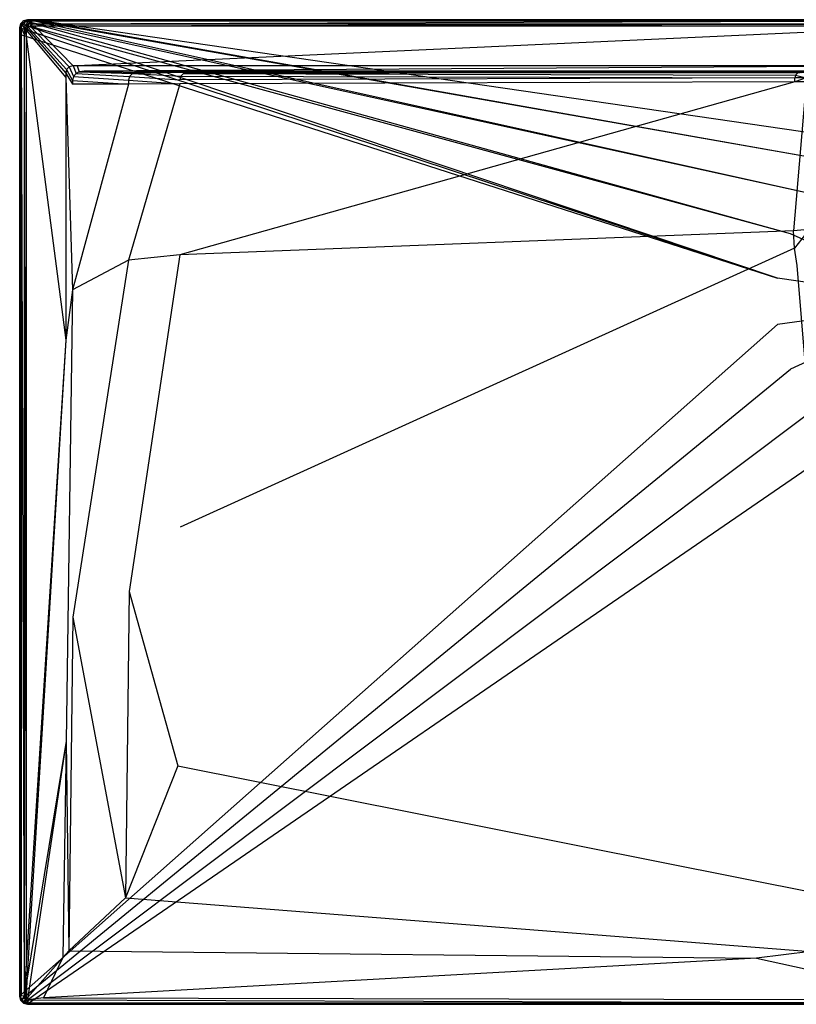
# Model space of a CAD drawing. Extents: x 0 to 1.4, y -0.75 to 0.
# Tile 1 of 8: x 0 to 0.59, y -0.75 to 0. Entities that reach past the tile are written whole.
import ezdxf

# ---------------------------------------------------------------- set-up
doc = ezdxf.new("R2010")
doc.units = 0
doc.layers.add('L0_WANNE_N_UDA1475ARA248V___0__', color=7, linetype='CONTINUOUS')

msp = doc.modelspace()

# ---------------------------------------------------------------- linework, layer by layer
at = {"layer": 'L0_WANNE_N_UDA1475ARA248V___0__', "color": 8}
for points, invisible_edges in [([(0.00301, -0.000809, 0.002101), (0.006019, 0, 0.043344), (0.006019, 0, 0.002101), (0.00301, -0.000809, 0.002101)], 13), ([(0.006019, 0, 0.043344), (0.00301, -0.000809, 0.002101), (0.00301, -0.000809, 0.043344), (0.006019, 0, 0.043344)], 14), ([(0.006019, 0), (0.003557, -0.001047), (0.00301, -0.000809), (0.006019, 0)], 13), ([(0.00301, -0.000809, 0.043344), (0.006019, 0, 0.044495), (0.006019, 0, 0.043344), (0.00301, -0.000809, 0.043344)], 13), ([(0.006019, 0, 0.044495), (0.00301, -0.000809, 0.043344), (0.00301, -0.000809, 0.044495), (0.006019, 0, 0.044495)], 14), ([(0.003567, -0.001779, 0.046974), (0.006019, 0, 0.044495), (0.00301, -0.000809, 0.044495), (0.003567, -0.001779, 0.046974)], 14), ([(0.00301, -0.000809, 0.002101), (0.006019, 0), (0.00301, -0.000809), (0.00301, -0.000809, 0.002101)], 13), ([(0.006019, 0), (0.00301, -0.000809, 0.002101), (0.006019, 0, 0.002101), (0.006019, 0)], 14), ([(0.003557, -0.001047), (0.006019, 0), (0.006609, -0.000198), (0.003557, -0.001047)], 14), ([(0.003567, -0.001779, 0.046974), (0.006156, -0.001045, 0.046974), (0.006019, 0, 0.044495), (0.003567, -0.001779, 0.046974)], 14), ([(0.006019, 0, 0.002101), (0.009779, 0), (0.006019, 0), (0.006019, 0, 0.002101)], 13), ([(0.009779, 0), (0.006019, 0, 0.002101), (0.009756, 0, 0.002101), (0.009779, 0)], 14), ([(0.009779, 0), (0.006609, -0.000198), (0.006019, 0), (0.009779, 0)], 13), ([(0.006019, 0, 0.002101), (0.009463, 0, 0.043338), (0.009756, 0, 0.002101), (0.006019, 0, 0.002101)], 13), ([(0.009463, 0, 0.043338), (0.006019, 0, 0.002101), (0.006019, 0, 0.043344), (0.009463, 0, 0.043338)], 14), ([(0.006019, 0, 0.043344), (0.009427, 0, 0.044495), (0.009463, 0, 0.043338), (0.006019, 0, 0.043344)], 13), ([(0.009427, 0, 0.044495), (0.006019, 0, 0.043344), (0.006019, 0, 0.044495), (0.009427, 0, 0.044495)], 14), ([(0.006156, -0.001045, 0.046974), (0.009427, 0, 0.044495), (0.006019, 0, 0.044495), (0.006156, -0.001045, 0.046974)], 13), ([(0.009427, 0, 0.044495), (0.006156, -0.001045, 0.046974), (0.009563, -0.001045, 0.046974), (0.009427, 0, 0.044495)], 14), ([(0.006609, -0.000198), (0.009779, 0), (0.010419, -0.000172), (0.006609, -0.000198)], 14), ([(0.009563, -0.001045, 0.046974), (0.7, 0, 0.044495), (0.009427, 0, 0.044495), (0.009563, -0.001045, 0.046974)], 13), ([(0.7, 0, 0.044495), (0.009463, 0, 0.043338), (0.009427, 0, 0.044495), (0.7, 0, 0.044495)], 14), ([(0.7, 0, 0.042676), (0.009756, 0, 0.002101), (0.009463, 0, 0.043338), (0.7, 0, 0.042676)], 14), ([(0.009463, 0, 0.043338), (0.7, 0, 0.044495), (0.7, 0, 0.042676), (0.009463, 0, 0.043338)], 13), ([(0.7, 0, 0.044495), (0.009563, -0.001045, 0.046974), (0.7, -0.001032, 0.046974), (0.7, 0, 0.044495)], 14), ([(0.009756, 0, 0.002101), (0.7, 0), (0.009779, 0), (0.009756, 0, 0.002101)], 13), ([(0.7, 0), (0.009756, 0, 0.002101), (0.7, 0, 0.002053), (0.7, 0)], 14), ([(0.009756, 0, 0.002101), (0.7, 0, 0.042676), (0.7, 0, 0.002053), (0.009756, 0, 0.002101)], 13), ([(0.7, 0), (0.010419, -0.000172), (0.009779, 0), (0.7, 0)], 13), ([(0.010419, -0.000172), (0.7, 0), (0.7, -0.000163), (0.010419, -0.000172)], 14), ([(0.000806, -0.003021, 0.043344), (0, -0.006042, 0.002101), (0, -0.006042, 0.043344), (0.000806, -0.003021, 0.043344)], 13), ([(0, -0.006042, 0.002101), (0.000806, -0.003021, 0.043344), (0.000806, -0.003021, 0.002101), (0, -0.006042, 0.002101)], 14), ([(0.000806, -0.003021), (0.000501, -0.006385), (0, -0.006042), (0.000806, -0.003021)], 13), ([(0, -0.006042, 0.044495), (0.000806, -0.003021, 0.043344), (0, -0.006042, 0.043344), (0, -0.006042, 0.044495)], 13), ([(0.000806, -0.003021, 0.043344), (0, -0.006042, 0.044495), (0.000806, -0.003021, 0.044495), (0.000806, -0.003021, 0.043344)], 14), ([(0.000806, -0.003021, 0.044495), (0, -0.006042, 0.044495), (0.001041, -0.00618, 0.046974), (0.000806, -0.003021, 0.044495)], 14), ([(0, -0.006042, 0.002101), (0.000806, -0.003021), (0, -0.006042), (0, -0.006042, 0.002101)], 13), ([(0.000806, -0.003021), (0, -0.006042, 0.002101), (0.000806, -0.003021, 0.002101), (0.000806, -0.003021)], 14), ([(0, -0.010857, 0.002101), (0, -0.006042), (0, -0.010857), (0, -0.010857, 0.002101)], 13), ([(0, -0.006042), (0, -0.010857, 0.002101), (0, -0.006042, 0.002101), (0, -0.006042)], 14), ([(0.000501, -0.006385), (0, -0.010857), (0, -0.006042), (0.000501, -0.006385)], 13), ([(0, -0.010857, 0.043344), (0, -0.006042, 0.002101), (0, -0.010857, 0.002101), (0, -0.010857, 0.043344)], 13), ([(0, -0.006042, 0.002101), (0, -0.010857, 0.043344), (0, -0.006042, 0.043344), (0, -0.006042, 0.002101)], 14), ([(0, -0.010857, 0.044495), (0.001041, -0.00618, 0.046974), (0, -0.006042, 0.044495), (0, -0.010857, 0.044495)], 14), ([(0, -0.006042, 0.044495), (0, -0.010857, 0.043344), (0, -0.010857, 0.044495), (0, -0.006042, 0.044495)], 13), ([(0, -0.010857, 0.043344), (0, -0.006042, 0.044495), (0, -0.006042, 0.043344), (0, -0.010857, 0.043344)], 14), ([(0.001041, -0.00618, 0.046974), (0, -0.010857, 0.044495), (0.001041, -0.010993, 0.046974), (0.001041, -0.00618, 0.046974)], 13), ([(0, -0.010857), (0.000501, -0.006385), (0.000501, -0.011255), (0, -0.010857)], 14), ([(0.000501, -0.006385), (0.000806, -0.003021), (0.001324, -0.003308), (0.000501, -0.006385)], 14), ([(0.001324, -0.003308), (0.577589, -0.19695), (0.000501, -0.006385), (0.001324, -0.003308)], 13), ([(0.577589, -0.19695), (0.000501, -0.011255), (0.000501, -0.006385), (0.577589, -0.19695)], 13), ([(0.00301, -0.000809, 0.043344), (0.000806, -0.003021, 0.002101), (0.000806, -0.003021, 0.043344), (0.00301, -0.000809, 0.043344)], 13), ([(0.000806, -0.003021, 0.002101), (0.00301, -0.000809, 0.043344), (0.00301, -0.000809, 0.002101), (0.000806, -0.003021, 0.002101)], 14), ([(0.00301, -0.000809), (0.001324, -0.003308), (0.000806, -0.003021), (0.00301, -0.000809)], 13), ([(0.000806, -0.003021, 0.044495), (0.00301, -0.000809, 0.043344), (0.000806, -0.003021, 0.043344), (0.000806, -0.003021, 0.044495)], 13), ([(0.00301, -0.000809, 0.043344), (0.000806, -0.003021, 0.044495), (0.00301, -0.000809, 0.044495), (0.00301, -0.000809, 0.043344)], 14), ([(0.000806, -0.003021, 0.044495), (0.003567, -0.001779, 0.046974), (0.00301, -0.000809, 0.044495), (0.000806, -0.003021, 0.044495)], 14), ([(0.000806, -0.003021, 0.002101), (0.00301, -0.000809), (0.000806, -0.003021), (0.000806, -0.003021, 0.002101)], 13), ([(0.00301, -0.000809), (0.000806, -0.003021, 0.002101), (0.00301, -0.000809, 0.002101), (0.00301, -0.000809)], 14), ([(0.003567, -0.001779, 0.046974), (0.000806, -0.003021, 0.044495), (0.001772, -0.003581, 0.046974), (0.003567, -0.001779, 0.046974)], 13), ([(0.000806, -0.003021, 0.044495), (0.001041, -0.00618, 0.046974), (0.001772, -0.003581, 0.046974), (0.000806, -0.003021, 0.044495)], 14), ([(0.003511, -0.006506, 0.048), (0.001772, -0.003581, 0.046974), (0.001041, -0.00618, 0.046974), (0.003511, -0.006506, 0.048)], 13), ([(0.003511, -0.011316, 0.048), (0.001041, -0.00618, 0.046974), (0.001041, -0.010993, 0.046974), (0.003511, -0.011316, 0.048)], 13), ([(0.001041, -0.00618, 0.046974), (0.003511, -0.011316, 0.048), (0.003511, -0.006506, 0.048), (0.001041, -0.00618, 0.046974)], 14), ([(0.001324, -0.003308), (0.00301, -0.000809), (0.003557, -0.001047), (0.001324, -0.003308)], 14), ([(0.003557, -0.001047), (0.587506, -0.163048), (0.001324, -0.003308), (0.003557, -0.001047)], 13), ([(0.577589, -0.19695), (0.001324, -0.003308), (0.587506, -0.163048), (0.577589, -0.19695)], 14), ([(0.003955, -0.004845, 0.048), (0.003567, -0.001779, 0.046974), (0.001772, -0.003581, 0.046974), (0.003955, -0.004845, 0.048)], 13), ([(0.001772, -0.003581, 0.046974), (0.003511, -0.006506, 0.048), (0.003955, -0.004845, 0.048), (0.001772, -0.003581, 0.046974)], 14), ([(0.004935, -0.008054, 0.048), (0.003955, -0.004845, 0.048), (0.003511, -0.006506, 0.048), (0.004935, -0.008054, 0.048)], 13), ([(0.004935, -0.012703, 0.048), (0.003511, -0.006506, 0.048), (0.003511, -0.011316, 0.048), (0.004935, -0.012703, 0.048)], 13), ([(0.003511, -0.006506, 0.048), (0.004935, -0.012703, 0.048), (0.004935, -0.008054, 0.048), (0.003511, -0.006506, 0.048)], 14), ([(0.006609, -0.000198), (0.606537, -0.133324), (0.003557, -0.001047), (0.006609, -0.000198)], 13), ([(0.587506, -0.163048), (0.003557, -0.001047), (0.606537, -0.133324), (0.587506, -0.163048)], 14), ([(0.004827, -0.003969, 0.048), (0.006156, -0.001045, 0.046974), (0.003567, -0.001779, 0.046974), (0.004827, -0.003969, 0.048)], 13), ([(0.003567, -0.001779, 0.046974), (0.003955, -0.004845, 0.048), (0.004827, -0.003969, 0.048), (0.003567, -0.001779, 0.046974)], 14), ([(0.005392, -0.006341, 0.048), (0.004827, -0.003969, 0.048), (0.003955, -0.004845, 0.048), (0.005392, -0.006341, 0.048)], 13), ([(0.003955, -0.004845, 0.048), (0.004935, -0.008054, 0.048), (0.005392, -0.006341, 0.048), (0.003955, -0.004845, 0.048)], 14), ([(0.006156, -0.001045, 0.046974), (0.004827, -0.003969, 0.048), (0.006482, -0.003525, 0.048), (0.006156, -0.001045, 0.046974)], 14), ([(0.006317, -0.005413, 0.048), (0.006482, -0.003525, 0.048), (0.004827, -0.003969, 0.048), (0.006317, -0.005413, 0.048)], 13), ([(0.004827, -0.003969, 0.048), (0.005392, -0.006341, 0.048), (0.006317, -0.005413, 0.048), (0.004827, -0.003969, 0.048)], 14), ([(0.035044, -0.040793, 0.048), (0.005392, -0.006341, 0.048), (0.004935, -0.008054, 0.048), (0.035044, -0.040793, 0.048)], 13), ([(0.0358, -0.037961, 0.048), (0.006317, -0.005413, 0.048), (0.005392, -0.006341, 0.048), (0.0358, -0.037961, 0.048)], 13), ([(0.005392, -0.006341, 0.048), (0.035044, -0.040793, 0.048), (0.0358, -0.037961, 0.048), (0.005392, -0.006341, 0.048)], 14), ([(0.006482, -0.003525, 0.048), (0.009563, -0.001045, 0.046974), (0.006156, -0.001045, 0.046974), (0.006482, -0.003525, 0.048)], 13), ([(0.006482, -0.003525, 0.048), (0.006317, -0.005413, 0.048), (0.008024, -0.004954, 0.048), (0.006482, -0.003525, 0.048)], 14), ([(0.037818, -0.035935, 0.048), (0.008024, -0.004954, 0.048), (0.006317, -0.005413, 0.048), (0.037818, -0.035935, 0.048)], 13), ([(0.006317, -0.005413, 0.048), (0.0358, -0.037961, 0.048), (0.037818, -0.035935, 0.048), (0.006317, -0.005413, 0.048)], 14), ([(0.009563, -0.001045, 0.046974), (0.006482, -0.003525, 0.048), (0.009885, -0.003525, 0.048), (0.009563, -0.001045, 0.046974)], 14), ([(0.008024, -0.004954, 0.048), (0.009885, -0.003525, 0.048), (0.006482, -0.003525, 0.048), (0.008024, -0.004954, 0.048)], 13), ([(0.010419, -0.000172), (0.633139, -0.110186), (0.006609, -0.000198), (0.010419, -0.000172)], 13), ([(0.606537, -0.133324), (0.006609, -0.000198), (0.633139, -0.110186), (0.606537, -0.133324)], 14), ([(0.009885, -0.003525, 0.048), (0.008024, -0.004954, 0.048), (0.011414, -0.004954, 0.048), (0.009885, -0.003525, 0.048)], 14), ([(0.04064, -0.035176, 0.048), (0.011414, -0.004954, 0.048), (0.008024, -0.004954, 0.048), (0.04064, -0.035176, 0.048)], 13), ([(0.008024, -0.004954, 0.048), (0.037818, -0.035935, 0.048), (0.04064, -0.035176, 0.048), (0.008024, -0.004954, 0.048)], 14), ([(0.009885, -0.003525, 0.048), (0.7, -0.001032, 0.046974), (0.009563, -0.001045, 0.046974), (0.009885, -0.003525, 0.048)], 13), ([(0.7, -0.001032, 0.046974), (0.009885, -0.003525, 0.048), (0.7, -0.003525, 0.048), (0.7, -0.001032, 0.046974)], 14), ([(0.011414, -0.004954, 0.048), (0.7, -0.003525, 0.048), (0.009885, -0.003525, 0.048), (0.011414, -0.004954, 0.048)], 13), ([(0.7, -0.000163), (0.665158, -0.095508), (0.010419, -0.000172), (0.7, -0.000163)], 13), ([(0.633139, -0.110186), (0.010419, -0.000172), (0.665158, -0.095508), (0.633139, -0.110186)], 14), ([(0.7, -0.003525, 0.048), (0.011414, -0.004954, 0.048), (0.7, -0.004954, 0.048), (0.7, -0.003525, 0.048)], 14), ([(0.043749, -0.035176, 0.048), (0.7, -0.004954, 0.048), (0.011414, -0.004954, 0.048), (0.043749, -0.035176, 0.048)], 13), ([(0.011414, -0.004954, 0.048), (0.04064, -0.035176, 0.048), (0.043749, -0.035176, 0.048), (0.011414, -0.004954, 0.048)], 14), ([(0.7, -0.004954, 0.048), (0.043749, -0.035176, 0.048), (0.7, -0.035176, 0.048), (0.7, -0.004954, 0.048)], 14), ([(0, -0.010857, 0.002101), (0, -0.743958), (0, -0.743958, 0.002101), (0, -0.010857, 0.002101)], 13), ([(0, -0.743958), (0, -0.010857, 0.002101), (0, -0.010857), (0, -0.743958)], 14), ([(0.000501, -0.011255), (0, -0.743958), (0, -0.010857), (0.000501, -0.011255)], 13), ([(0, -0.010857, 0.043344), (0, -0.743958, 0.002101), (0, -0.743958, 0.043344), (0, -0.010857, 0.043344)], 13), ([(0, -0.743958, 0.002101), (0, -0.010857, 0.043344), (0, -0.010857, 0.002101), (0, -0.743958, 0.002101)], 14), ([(0.001041, -0.74382, 0.046974), (0, -0.010857, 0.044495), (0, -0.743958, 0.044495), (0.001041, -0.74382, 0.046974)], 13), ([(0, -0.010857, 0.044495), (0.001041, -0.74382, 0.046974), (0.001041, -0.010993, 0.046974), (0, -0.010857, 0.044495)], 14), ([(0, -0.743958, 0.044495), (0, -0.010857, 0.043344), (0, -0.743958, 0.043344), (0, -0.743958, 0.044495)], 13), ([(0, -0.010857, 0.043344), (0, -0.743958, 0.044495), (0, -0.010857, 0.044495), (0, -0.010857, 0.043344)], 14), ([(0, -0.743958), (0.000501, -0.011255), (0.000519, -0.743), (0, -0.743958)], 14), ([(0.000501, -0.011255), (0.577589, -0.19695), (0.577589, -0.232283), (0.000501, -0.011255)], 14), ([(0.577589, -0.232283), (0.000519, -0.743), (0.000501, -0.011255), (0.577589, -0.232283)], 13), ([(0.003511, -0.743494, 0.048), (0.001041, -0.010993, 0.046974), (0.001041, -0.74382, 0.046974), (0.003511, -0.743494, 0.048)], 13), ([(0.001041, -0.010993, 0.046974), (0.003511, -0.743494, 0.048), (0.003511, -0.011316, 0.048), (0.001041, -0.010993, 0.046974)], 14), ([(0.004935, -0.718647, 0.048), (0.003511, -0.011316, 0.048), (0.003511, -0.743494, 0.048), (0.004935, -0.718647, 0.048)], 13), ([(0.003511, -0.011316, 0.048), (0.004935, -0.718647, 0.048), (0.004935, -0.012703, 0.048), (0.003511, -0.011316, 0.048)], 14), ([(0.035044, -0.04392, 0.048), (0.004935, -0.008054, 0.048), (0.004935, -0.012703, 0.048), (0.035044, -0.04392, 0.048)], 13), ([(0.004935, -0.008054, 0.048), (0.035044, -0.04392, 0.048), (0.035044, -0.040793, 0.048), (0.004935, -0.008054, 0.048)], 14), ([(0.035044, -0.244091, 0.048), (0.004935, -0.012703, 0.048), (0.004935, -0.718647, 0.048), (0.035044, -0.244091, 0.048)], 13), ([(0.004935, -0.012703, 0.048), (0.035044, -0.244091, 0.048), (0.035044, -0.04392, 0.048), (0.004935, -0.012703, 0.048)], 14), ([(0.040936, -0.043302, 0.048), (0.037818, -0.035935, 0.048), (0.0358, -0.037961, 0.048), (0.040936, -0.043302, 0.048)], 13), ([(0.043139, -0.04109, 0.048), (0.04064, -0.035176, 0.048), (0.037818, -0.035935, 0.048), (0.043139, -0.04109, 0.048)], 13), ([(0.037818, -0.035935, 0.048), (0.040936, -0.043302, 0.048), (0.043139, -0.04109, 0.048), (0.037818, -0.035935, 0.048)], 14), ([(0.04064, -0.035176, 0.048), (0.043139, -0.04109, 0.048), (0.045231, -0.03971, 0.048), (0.04064, -0.035176, 0.048)], 14), ([(0.045231, -0.03971, 0.048), (0.043749, -0.035176, 0.048), (0.04064, -0.035176, 0.048), (0.045231, -0.03971, 0.048)], 13), ([(0.04921, -0.039202, 0.048), (0.7, -0.035176, 0.048), (0.043749, -0.035176, 0.048), (0.04921, -0.039202, 0.048)], 13), ([(0.043749, -0.035176, 0.048), (0.045231, -0.03971, 0.048), (0.04921, -0.039202, 0.048), (0.043749, -0.035176, 0.048)], 14), ([(0.7, -0.035176, 0.048), (0.04921, -0.039202, 0.048), (0.7, -0.039306, 0.048), (0.7, -0.035176, 0.048)], 14), ([(0.040129, -0.046323, 0.048), (0.0358, -0.037961, 0.048), (0.035044, -0.040793, 0.048), (0.040129, -0.046323, 0.048)], 13), ([(0.040129, -0.049192, 0.048), (0.035044, -0.040793, 0.048), (0.035044, -0.04392, 0.048), (0.040129, -0.049192, 0.048)], 13), ([(0.035044, -0.040793, 0.048), (0.040129, -0.049192, 0.048), (0.040129, -0.046323, 0.048), (0.035044, -0.040793, 0.048)], 14), ([(0.040129, -0.205854, 0.048), (0.035044, -0.04392, 0.048), (0.035044, -0.244091, 0.048), (0.040129, -0.205854, 0.048)], 13), ([(0.035044, -0.04392, 0.048), (0.040129, -0.205854, 0.048), (0.040129, -0.049192, 0.048), (0.035044, -0.04392, 0.048)], 14), ([(0.0358, -0.037961, 0.048), (0.040129, -0.046323, 0.048), (0.040936, -0.043302, 0.048), (0.0358, -0.037961, 0.048)], 14), ([(0.083007, -0.046188, 0.047865), (0.040936, -0.043302, 0.048), (0.040129, -0.046323, 0.048), (0.083007, -0.046188, 0.047865)], 13), ([(0.083796, -0.043234, 0.047863), (0.043139, -0.04109, 0.048), (0.040936, -0.043302, 0.048), (0.083796, -0.043234, 0.047863)], 13), ([(0.040936, -0.043302, 0.048), (0.083007, -0.046188, 0.047865), (0.083796, -0.043234, 0.047863), (0.040936, -0.043302, 0.048)], 14), ([(0.08595, -0.041072, 0.047862), (0.045231, -0.03971, 0.048), (0.043139, -0.04109, 0.048), (0.08595, -0.041072, 0.047862)], 13), ([(0.043139, -0.04109, 0.048), (0.083796, -0.043234, 0.047863), (0.08595, -0.041072, 0.047862), (0.043139, -0.04109, 0.048)], 14), ([(0.088892, -0.040281, 0.047861), (0.04921, -0.039202, 0.048), (0.045231, -0.03971, 0.048), (0.088892, -0.040281, 0.047861)], 13), ([(0.045231, -0.03971, 0.048), (0.08595, -0.041072, 0.047862), (0.088892, -0.040281, 0.047861), (0.045231, -0.03971, 0.048)], 14), ([(0.7, -0.039306, 0.048), (0.04921, -0.039202, 0.048), (0.7, -0.040281, 0.047301), (0.7, -0.039306, 0.048)], 14), ([(0.7, -0.040281, 0.047301), (0.04921, -0.039202, 0.048), (0.091804, -0.039911, 0.047861), (0.7, -0.040281, 0.047301)], 14), ([(0.04921, -0.039202, 0.048), (0.088892, -0.040281, 0.047861), (0.091804, -0.039911, 0.047861), (0.04921, -0.039202, 0.048)], 14), ([(0.122146, -0.045855, 0.046051), (0.083796, -0.043234, 0.047863), (0.083007, -0.046188, 0.047865), (0.122146, -0.045855, 0.046051)], 13), ([(0.12289, -0.043068, 0.046047), (0.08595, -0.041072, 0.047862), (0.083796, -0.043234, 0.047863), (0.12289, -0.043068, 0.046047)], 13), ([(0.083796, -0.043234, 0.047863), (0.122146, -0.045855, 0.046051), (0.12289, -0.043068, 0.046047), (0.083796, -0.043234, 0.047863)], 14), ([(0.1277, -0.040281, 0.046111), (0.088892, -0.040281, 0.047861), (0.08595, -0.041072, 0.047862), (0.1277, -0.040281, 0.046111)], 14), ([(0.1277, -0.040281, 0.046111), (0.08595, -0.041072, 0.047862), (0.124923, -0.041028, 0.046042), (0.1277, -0.040281, 0.046111)], 14), ([(0.08595, -0.041072, 0.047862), (0.12289, -0.043068, 0.046047), (0.124923, -0.041028, 0.046042), (0.08595, -0.041072, 0.047862)], 14), ([(0.130242, -0.039977, 0.046228), (0.091804, -0.039911, 0.047861), (0.088892, -0.040281, 0.047861), (0.130242, -0.039977, 0.046228)], 14), ([(0.130242, -0.039977, 0.046228), (0.088892, -0.040281, 0.047861), (0.1277, -0.040281, 0.046111), (0.130242, -0.039977, 0.046228)], 14), ([(0.091804, -0.039911, 0.047861), (0.7, -0.040281, 0.04584), (0.7, -0.040281, 0.047301), (0.091804, -0.039911, 0.047861)], 14), ([(0.091804, -0.039911, 0.047861), (0.130242, -0.039977, 0.046228), (0.7, -0.040281, 0.04584), (0.091804, -0.039911, 0.047861)], 14), ([(0.590728, -0.044413, 0.038178), (0.12289, -0.043068, 0.046047), (0.122146, -0.045855, 0.046051), (0.590728, -0.044413, 0.038178)], 13), ([(0.590728, -0.044413, 0.038178), (0.122146, -0.045855, 0.046051), (0.122146, -0.048737, 0.04606), (0.590728, -0.044413, 0.038178)], 14), ([(0.590728, -0.047334, 0.038214), (0.590728, -0.044413, 0.038178), (0.122146, -0.048737, 0.04606), (0.590728, -0.047334, 0.038214)], 14), ([(0.591279, -0.042347, 0.038161), (0.124923, -0.041028, 0.046042), (0.12289, -0.043068, 0.046047), (0.591279, -0.042347, 0.038161)], 13), ([(0.12289, -0.043068, 0.046047), (0.590728, -0.044413, 0.038178), (0.591279, -0.042347, 0.038161), (0.12289, -0.043068, 0.046047)], 14), ([(0.594844, -0.040281, 0.038516), (0.1277, -0.040281, 0.046111), (0.124923, -0.041028, 0.046042), (0.594844, -0.040281, 0.038516)], 14), ([(0.594844, -0.040281, 0.038516), (0.124923, -0.041028, 0.046042), (0.592786, -0.040834, 0.038143), (0.594844, -0.040281, 0.038516)], 14), ([(0.124923, -0.041028, 0.046042), (0.591279, -0.042347, 0.038161), (0.592786, -0.040834, 0.038143), (0.124923, -0.041028, 0.046042)], 14), ([(0.595784, -0.040266, 0.039699), (0.130242, -0.039977, 0.046228), (0.1277, -0.040281, 0.046111), (0.595784, -0.040266, 0.039699)], 14), ([(0.1277, -0.040281, 0.046111), (0.594844, -0.040281, 0.038516), (0.595784, -0.040266, 0.039699), (0.1277, -0.040281, 0.046111)], 14), ([(0.130242, -0.039977, 0.046228), (0.7, -0.040281, 0.040248), (0.7, -0.040281, 0.04584), (0.130242, -0.039977, 0.046228)], 14), ([(0.130242, -0.039977, 0.046228), (0.595784, -0.040266, 0.039699), (0.7, -0.040281, 0.040248), (0.130242, -0.039977, 0.046228)], 14), ([(0.599227, -0.044341, 0.037784), (0.591279, -0.042347, 0.038161), (0.590728, -0.044413, 0.038178), (0.599227, -0.044341, 0.037784)], 13), ([(0.590728, -0.047334, 0.038214), (0.599227, -0.044341, 0.037784), (0.590728, -0.044413, 0.038178), (0.590728, -0.047334, 0.038214)], 13), ([(0.599227, -0.044341, 0.037784), (0.590728, -0.047334, 0.038214), (0.599227, -0.047263, 0.037822), (0.599227, -0.044341, 0.037784)], 14), ([(0.599769, -0.042311, 0.037767), (0.592786, -0.040834, 0.038143), (0.591279, -0.042347, 0.038161), (0.599769, -0.042311, 0.037767)], 13), ([(0.591279, -0.042347, 0.038161), (0.599227, -0.044341, 0.037784), (0.599769, -0.042311, 0.037767), (0.591279, -0.042347, 0.038161)], 14), ([(0.040129, -0.046323, 0.048), (0.083007, -0.049061, 0.047867), (0.083007, -0.046188, 0.047865), (0.040129, -0.046323, 0.048)], 14), ([(0.083007, -0.049061, 0.047867), (0.040129, -0.046323, 0.048), (0.040129, -0.049192, 0.048), (0.083007, -0.049061, 0.047867)], 13), ([(0.083007, -0.049061, 0.047867), (0.040129, -0.049192, 0.048), (0.040129, -0.205854, 0.048), (0.083007, -0.049061, 0.047867)], 14), ([(0.083007, -0.049061, 0.047867), (0.040129, -0.205854, 0.048), (0.083007, -0.183277, 0.047968), (0.083007, -0.049061, 0.047867)], 14), ([(0.083007, -0.046188, 0.047865), (0.122146, -0.048737, 0.04606), (0.122146, -0.045855, 0.046051), (0.083007, -0.046188, 0.047865)], 14), ([(0.122146, -0.048737, 0.04606), (0.083007, -0.046188, 0.047865), (0.083007, -0.049061, 0.047867), (0.122146, -0.048737, 0.04606)], 13), ([(0.122146, -0.048737, 0.04606), (0.083007, -0.049061, 0.047867), (0.083007, -0.183277, 0.047968), (0.122146, -0.048737, 0.04606)], 14), ([(0.122146, -0.048737, 0.04606), (0.083007, -0.183277, 0.047968), (0.121953, -0.179079, 0.046398), (0.122146, -0.048737, 0.04606)], 14), ([(0.590728, -0.047334, 0.038214), (0.122146, -0.048737, 0.04606), (0.121953, -0.179079, 0.046398), (0.590728, -0.047334, 0.038214)], 14), ([(0.590728, -0.047334, 0.038214), (0.121953, -0.179079, 0.046398), (0.589696, -0.16086, 0.039585), (0.590728, -0.047334, 0.038214)], 14), ([(0.599227, -0.047263, 0.037822), (0.590728, -0.047334, 0.038214), (0.589696, -0.16086, 0.039585), (0.599227, -0.047263, 0.037822)], 14), ([(0.599227, -0.047263, 0.037822), (0.589696, -0.16086, 0.039585), (0.598153, -0.159949, 0.039244), (0.599227, -0.047263, 0.037822)], 14), ([(0.7, -0.214617), (0.587506, -0.163048), (0.606537, -0.133324), (0.7, -0.214617)], 14), ([(0.589696, -0.16086, 0.039585), (0.121953, -0.179079, 0.046398), (0.122378, -0.386575, 0.046402), (0.589696, -0.16086, 0.039585)], 14), ([(0.590346, -0.173999, 0.0396), (0.589696, -0.16086, 0.039585), (0.122378, -0.386575, 0.046402), (0.590346, -0.173999, 0.0396)], 14), ([(0.7, -0.214617), (0.577589, -0.19695), (0.587506, -0.163048), (0.7, -0.214617)], 14), ([(0.598153, -0.159949, 0.039244), (0.589696, -0.16086, 0.039585), (0.590346, -0.173999, 0.0396), (0.598153, -0.159949, 0.039244)], 14), ([(0.598814, -0.163363, 0.03926), (0.598153, -0.159949, 0.039244), (0.590346, -0.173999, 0.0396), (0.598814, -0.163363, 0.03926)], 14), ([(0.598814, -0.163363, 0.03926), (0.590346, -0.173999, 0.0396), (0.592386, -0.187166, 0.039618), (0.598814, -0.163363, 0.03926)], 14), ([(0.083381, -0.435551, 0.047969), (0.121953, -0.179079, 0.046398), (0.083007, -0.183277, 0.047968), (0.083381, -0.435551, 0.047969)], 13), ([(0.121953, -0.179079, 0.046398), (0.083381, -0.435551, 0.047969), (0.122378, -0.386575, 0.046402), (0.121953, -0.179079, 0.046398)], 14), ([(0.590346, -0.173999, 0.0396), (0.122378, -0.386575, 0.046402), (0.120608, -0.56832, 0.046406), (0.590346, -0.173999, 0.0396)], 14), ([(0.592386, -0.187166, 0.039618), (0.590346, -0.173999, 0.0396), (0.120608, -0.56832, 0.046406), (0.592386, -0.187166, 0.039618)], 14), ([(0.040491, -0.455194, 0.048), (0.083007, -0.183277, 0.047968), (0.040129, -0.205854, 0.048), (0.040491, -0.455194, 0.048)], 13), ([(0.083007, -0.183277, 0.047968), (0.040491, -0.455194, 0.048), (0.083381, -0.435551, 0.047969), (0.083007, -0.183277, 0.047968)], 14), ([(0.623917, -0.568801, 0.046421), (0.592386, -0.187166, 0.039618), (0.120608, -0.56832, 0.046406), (0.623917, -0.568801, 0.046421)], 14), ([(0.7, -0.214617), (0.577589, -0.232283), (0.577589, -0.19695), (0.7, -0.214617)], 14), ([(0.035417, -0.549636, 0.048), (0.040129, -0.205854, 0.048), (0.035044, -0.244091, 0.048), (0.035417, -0.549636, 0.048)], 13), ([(0.040129, -0.205854, 0.048), (0.035417, -0.549636, 0.048), (0.040491, -0.455194, 0.048), (0.040129, -0.205854, 0.048)], 14), ([(0.7, -0.214617), (0.587506, -0.266185), (0.577589, -0.232283), (0.7, -0.214617)], 14), ([(0.7, -0.214617), (0.606537, -0.295909), (0.587506, -0.266185), (0.7, -0.214617)], 14), ([(0.000519, -0.743), (0.577589, -0.232283), (0.587506, -0.266185), (0.000519, -0.743)], 14), ([(0.005375, -0.731719, 0.048), (0.035044, -0.244091, 0.048), (0.004935, -0.718647, 0.048), (0.005375, -0.731719, 0.048)], 13), ([(0.035044, -0.244091, 0.048), (0.005375, -0.731719, 0.048), (0.035417, -0.549636, 0.048), (0.035044, -0.244091, 0.048)], 14), ([(0.587506, -0.266185), (0.001358, -0.746069), (0.000519, -0.743), (0.587506, -0.266185)], 13), ([(0.001358, -0.746069), (0.587506, -0.266185), (0.606537, -0.295909), (0.001358, -0.746069)], 14), ([(0.606537, -0.295909), (0.003605, -0.748318), (0.001358, -0.746069), (0.606537, -0.295909)], 13), ([(0.003605, -0.748318), (0.606537, -0.295909), (0.633139, -0.319047), (0.003605, -0.748318)], 14), ([(0.633139, -0.319047), (0.006667, -0.749153), (0.003605, -0.748318), (0.633139, -0.319047)], 13), ([(0.006667, -0.749153), (0.633139, -0.319047), (0.665158, -0.333725), (0.006667, -0.749153)], 14), ([(0.665158, -0.333725), (0.7, -0.749162), (0.006667, -0.749153), (0.665158, -0.333725)], 13), ([(0.083381, -0.435551, 0.047969), (0.120608, -0.56832, 0.046406), (0.122378, -0.386575, 0.046402), (0.083381, -0.435551, 0.047969)], 14), ([(0.040491, -0.455194, 0.048), (0.080734, -0.66895, 0.04797), (0.083381, -0.435551, 0.047969), (0.040491, -0.455194, 0.048)], 14), ([(0.120608, -0.56832, 0.046406), (0.083381, -0.435551, 0.047969), (0.080734, -0.66895, 0.04797), (0.120608, -0.56832, 0.046406)], 13), ([(0.035417, -0.549636, 0.048), (0.037548, -0.709254, 0.048), (0.040491, -0.455194, 0.048), (0.035417, -0.549636, 0.048)], 14), ([(0.080734, -0.66895, 0.04797), (0.040491, -0.455194, 0.048), (0.037548, -0.709254, 0.048), (0.080734, -0.66895, 0.04797)], 13), ([(0.006099, -0.744601, 0.048), (0.035417, -0.549636, 0.048), (0.005375, -0.731719, 0.048), (0.006099, -0.744601, 0.048)], 13), ([(0.035417, -0.549636, 0.048), (0.006099, -0.744601, 0.048), (0.033004, -0.714361, 0.048), (0.035417, -0.549636, 0.048)], 14), ([(0.037548, -0.709254, 0.048), (0.035417, -0.549636, 0.048), (0.033004, -0.714361, 0.048), (0.037548, -0.709254, 0.048)], 13), ([(0.628213, -0.66942, 0.047971), (0.120608, -0.56832, 0.046406), (0.080734, -0.66895, 0.04797), (0.628213, -0.66942, 0.047971)], 13), ([(0.120608, -0.56832, 0.046406), (0.628213, -0.66942, 0.047971), (0.623917, -0.568801, 0.046421), (0.120608, -0.56832, 0.046406)], 14), ([(0.602758, -0.709719, 0.048), (0.080734, -0.66895, 0.04797), (0.037548, -0.709254, 0.048), (0.602758, -0.709719, 0.048)], 13), ([(0.080734, -0.66895, 0.04797), (0.602758, -0.709719, 0.048), (0.628213, -0.66942, 0.047971), (0.080734, -0.66895, 0.04797)], 14), ([(0.561433, -0.714824, 0.048), (0.037548, -0.709254, 0.048), (0.033004, -0.714361, 0.048), (0.561433, -0.714824, 0.048)], 13), ([(0.037548, -0.709254, 0.048), (0.561433, -0.714824, 0.048), (0.602758, -0.709719, 0.048), (0.037548, -0.709254, 0.048)], 14), ([(0.7, -0.714824, 0.048), (0.602758, -0.709719, 0.048), (0.561433, -0.714824, 0.048), (0.7, -0.714824, 0.048)], 13), ([(0.003955, -0.745155, 0.048), (0.004935, -0.718647, 0.048), (0.003511, -0.743494, 0.048), (0.003955, -0.745155, 0.048)], 13), ([(0.004935, -0.718647, 0.048), (0.003955, -0.745155, 0.048), (0.005375, -0.731719, 0.048), (0.004935, -0.718647, 0.048)], 14), ([(0.018051, -0.745047, 0.048), (0.033004, -0.714361, 0.048), (0.006099, -0.744601, 0.048), (0.018051, -0.745047, 0.048)], 13), ([(0.033004, -0.714361, 0.048), (0.018051, -0.745047, 0.048), (0.561433, -0.714824, 0.048), (0.033004, -0.714361, 0.048)], 14), ([(0.7, -0.745047, 0.048), (0.561433, -0.714824, 0.048), (0.018051, -0.745047, 0.048), (0.7, -0.745047, 0.048)], 13), ([(0.561433, -0.714824, 0.048), (0.7, -0.745047, 0.048), (0.7, -0.714824, 0.048), (0.561433, -0.714824, 0.048)], 14), ([(0.004827, -0.746031, 0.048), (0.005375, -0.731719, 0.048), (0.003955, -0.745155, 0.048), (0.004827, -0.746031, 0.048)], 13), ([(0.005375, -0.731719, 0.048), (0.004827, -0.746031, 0.048), (0.006099, -0.744601, 0.048), (0.005375, -0.731719, 0.048)], 14), ([(0.000519, -0.743), (0.000806, -0.746979), (0, -0.743958), (0.000519, -0.743)], 13), ([(0.001041, -0.74382, 0.046974), (0, -0.743958, 0.044495), (0.001772, -0.746419, 0.046974), (0.001041, -0.74382, 0.046974)], 14), ([(0, -0.743958, 0.002101), (0.000806, -0.746979), (0.000806, -0.746979, 0.002101), (0, -0.743958, 0.002101)], 13), ([(0.000806, -0.746979), (0, -0.743958, 0.002101), (0, -0.743958), (0.000806, -0.746979)], 14), ([(0, -0.743958, 0.043344), (0.000806, -0.746979, 0.002101), (0.000806, -0.746979, 0.043344), (0, -0.743958, 0.043344)], 13), ([(0.000806, -0.746979, 0.002101), (0, -0.743958, 0.043344), (0, -0.743958, 0.002101), (0.000806, -0.746979, 0.002101)], 14), ([(0, -0.743958, 0.044495), (0.000806, -0.746979, 0.044495), (0.001772, -0.746419, 0.046974), (0, -0.743958, 0.044495)], 14), ([(0.000806, -0.746979, 0.044495), (0, -0.743958, 0.043344), (0.000806, -0.746979, 0.043344), (0.000806, -0.746979, 0.044495)], 13), ([(0, -0.743958, 0.043344), (0.000806, -0.746979, 0.044495), (0, -0.743958, 0.044495), (0, -0.743958, 0.043344)], 14), ([(0.000806, -0.746979), (0.000519, -0.743), (0.001358, -0.746069), (0.000806, -0.746979)], 14), ([(0.001358, -0.746069), (0.00301, -0.74919), (0.000806, -0.746979), (0.001358, -0.746069)], 13), ([(0.000806, -0.746979, 0.044495), (0.003567, -0.748221, 0.046974), (0.001772, -0.746419, 0.046974), (0.000806, -0.746979, 0.044495)], 14), ([(0.000806, -0.746979, 0.002101), (0.00301, -0.74919), (0.00301, -0.749191, 0.002101), (0.000806, -0.746979, 0.002101)], 13), ([(0.00301, -0.74919), (0.000806, -0.746979, 0.002101), (0.000806, -0.746979), (0.00301, -0.74919)], 14), ([(0.00301, -0.749191, 0.043344), (0.000806, -0.746979, 0.002101), (0.00301, -0.749191, 0.002101), (0.00301, -0.749191, 0.043344)], 13), ([(0.000806, -0.746979, 0.002101), (0.00301, -0.749191, 0.043344), (0.000806, -0.746979, 0.043344), (0.000806, -0.746979, 0.002101)], 14), ([(0.003567, -0.748221, 0.046974), (0.000806, -0.746979, 0.044495), (0.00301, -0.749191, 0.044495), (0.003567, -0.748221, 0.046974)], 13), ([(0.00301, -0.749191, 0.044495), (0.000806, -0.746979, 0.043344), (0.00301, -0.749191, 0.043344), (0.00301, -0.749191, 0.044495)], 13), ([(0.000806, -0.746979, 0.043344), (0.00301, -0.749191, 0.044495), (0.000806, -0.746979, 0.044495), (0.000806, -0.746979, 0.043344)], 14), ([(0.001772, -0.746419, 0.046974), (0.003511, -0.743494, 0.048), (0.001041, -0.74382, 0.046974), (0.001772, -0.746419, 0.046974)], 13), ([(0.00301, -0.74919), (0.001358, -0.746069), (0.003605, -0.748318), (0.00301, -0.74919)], 14), ([(0.003511, -0.743494, 0.048), (0.001772, -0.746419, 0.046974), (0.003955, -0.745155, 0.048), (0.003511, -0.743494, 0.048)], 14), ([(0.003567, -0.748221, 0.046974), (0.003955, -0.745155, 0.048), (0.001772, -0.746419, 0.046974), (0.003567, -0.748221, 0.046974)], 13), ([(0.003567, -0.748221, 0.046974), (0.00301, -0.749191, 0.044495), (0.006156, -0.748955, 0.046974), (0.003567, -0.748221, 0.046974)], 14), ([(0.003605, -0.748318), (0.006019, -0.75), (0.00301, -0.74919), (0.003605, -0.748318)], 13), ([(0.006156, -0.748955, 0.046974), (0.00301, -0.749191, 0.044495), (0.006019, -0.75, 0.044495), (0.006156, -0.748955, 0.046974)], 14), ([(0.006019, -0.75), (0.00301, -0.749191, 0.002101), (0.00301, -0.74919), (0.006019, -0.75)], 13), ([(0.00301, -0.749191, 0.002101), (0.006019, -0.75), (0.006019, -0.75, 0.002101), (0.00301, -0.749191, 0.002101)], 14), ([(0.006019, -0.75, 0.002101), (0.00301, -0.749191, 0.043344), (0.00301, -0.749191, 0.002101), (0.006019, -0.75, 0.002101)], 13), ([(0.00301, -0.749191, 0.043344), (0.006019, -0.75, 0.002101), (0.006019, -0.75, 0.043344), (0.00301, -0.749191, 0.043344)], 14), ([(0.006019, -0.75, 0.044495), (0.00301, -0.749191, 0.043344), (0.006019, -0.75, 0.043344), (0.006019, -0.75, 0.044495)], 13), ([(0.00301, -0.749191, 0.043344), (0.006019, -0.75, 0.044495), (0.00301, -0.749191, 0.044495), (0.00301, -0.749191, 0.043344)], 14), ([(0.003955, -0.745155, 0.048), (0.003567, -0.748221, 0.046974), (0.004827, -0.746031, 0.048), (0.003955, -0.745155, 0.048)], 14), ([(0.006156, -0.748955, 0.046974), (0.004827, -0.746031, 0.048), (0.003567, -0.748221, 0.046974), (0.006156, -0.748955, 0.046974)], 13), ([(0.006019, -0.75), (0.003605, -0.748318), (0.006667, -0.749153), (0.006019, -0.75)], 14), ([(0.006482, -0.746476, 0.048), (0.006099, -0.744601, 0.048), (0.004827, -0.746031, 0.048), (0.006482, -0.746476, 0.048)], 13), ([(0.004827, -0.746031, 0.048), (0.006156, -0.748955, 0.046974), (0.006482, -0.746476, 0.048), (0.004827, -0.746031, 0.048)], 14), ([(0.006019, -0.75, 0.044495), (0.7, -0.748968, 0.046974), (0.006156, -0.748955, 0.046974), (0.006019, -0.75, 0.044495)], 14), ([(0.7, -0.748968, 0.046974), (0.006019, -0.75, 0.044495), (0.7, -0.75, 0.044495), (0.7, -0.748968, 0.046974)], 13), ([(0.006667, -0.749153), (0.7, -0.75), (0.006019, -0.75), (0.006667, -0.749153)], 13), ([(0.7, -0.75, 0.002101), (0.006019, -0.75), (0.7, -0.75), (0.7, -0.75, 0.002101)], 13), ([(0.006019, -0.75), (0.7, -0.75, 0.002101), (0.006019, -0.75, 0.002101), (0.006019, -0.75)], 14), ([(0.7, -0.75, 0.044495), (0.006019, -0.75, 0.043344), (0.7, -0.75, 0.043344), (0.7, -0.75, 0.044495)], 13), ([(0.006019, -0.75, 0.043344), (0.7, -0.75, 0.044495), (0.006019, -0.75, 0.044495), (0.006019, -0.75, 0.043344)], 14), ([(0.7, -0.75, 0.043344), (0.006019, -0.75, 0.002101), (0.7, -0.75, 0.002101), (0.7, -0.75, 0.043344)], 13), ([(0.006019, -0.75, 0.002101), (0.7, -0.75, 0.043344), (0.006019, -0.75, 0.043344), (0.006019, -0.75, 0.002101)], 14), ([(0.006099, -0.744601, 0.048), (0.006482, -0.746476, 0.048), (0.018051, -0.745047, 0.048), (0.006099, -0.744601, 0.048)], 14), ([(0.7, -0.748968, 0.046974), (0.006482, -0.746476, 0.048), (0.006156, -0.748955, 0.046974), (0.7, -0.748968, 0.046974)], 13), ([(0.7, -0.746476, 0.048), (0.018051, -0.745047, 0.048), (0.006482, -0.746476, 0.048), (0.7, -0.746476, 0.048)], 13), ([(0.006482, -0.746476, 0.048), (0.7, -0.748968, 0.046974), (0.7, -0.746476, 0.048), (0.006482, -0.746476, 0.048)], 14), ([(0.7, -0.75), (0.006667, -0.749153), (0.7, -0.749162), (0.7, -0.75)], 14), ([(0.018051, -0.745047, 0.048), (0.7, -0.746476, 0.048), (0.7, -0.745047, 0.048), (0.018051, -0.745047, 0.048)], 14)]:
    msp.add_3dface(points, dxfattribs=dict(at, invisible_edges=invisible_edges))

doc.saveas('drawing.dxf')
